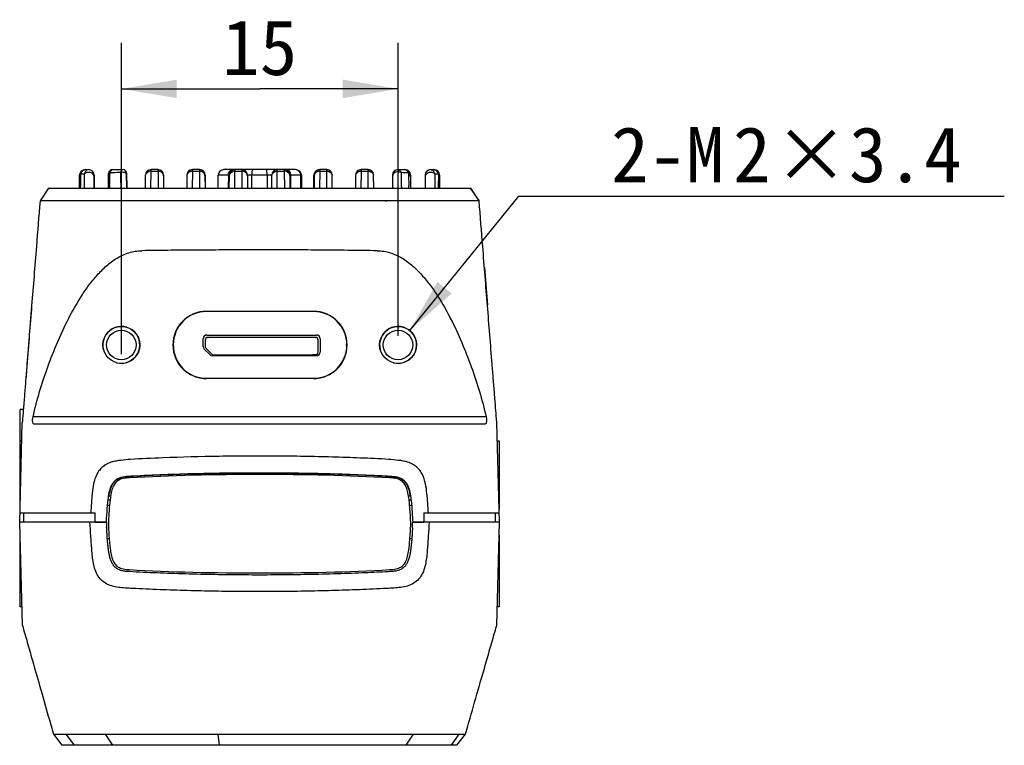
# Model space of a CAD drawing. Header units: millimetres. Extents: x 44 to 346, y 18 to 283.
# Tile 1 of 21: x 44 to 98, y 173 to 213. Entities that reach past the tile are written whole.
import ezdxf
from ezdxf.enums import TextEntityAlignment as Align

# ---------------------------------------------------------------- set-up
doc = ezdxf.new("R2010")
doc.units = ezdxf.units.MM
doc.header["$LTSCALE"] = 23.1
doc.layers.get('0').update_dxf_attribs({"linetype": 'CONTINUOUS'})
for name, color, linetype in [('00_COMPONENTS', 7, 'CONTINUOUS'), ('51__DRAFT_DIMS', 7, 'CONTINUOUS'), ('D-01-35-26-0DXF_CONTINUOUS_LINE', 7, 'CONTINUOUS')]:
    doc.layers.add(name, color=color, linetype=linetype)
doc.styles.get("Standard").update_dxf_attribs({"font": 'simfang.ttf'})
doc.dimstyles.new('DIMSTYLE_4', dxfattribs={"dimtxt": 3, "dimasz": 3, "dimexe": 2.5, "dimexo": 0.5, "dimtad": 1, "dimdsep": 46, "dimtxsty": 'STANDARD', "dimblk": '_FILLED', "dimblk1": '_FILLED', "dimblk2": '_FILLED', "dimcen": 0.09, "dimclrt": 3, "dimazin": 2, "dimtp": 0.1, "dimtm": 0.1, "dimtfac": 1, "dimtofl": 0, "dimtmove": 0, "dimatfit": 1, "dimldrblk": '_FILLED', "dimfxl": 1, "dimtolj": 1, "dimarcsym": 0})
doc.dimstyles.new('DIMSTYLE_5', dxfattribs={"dimtxt": 3, "dimasz": 3, "dimexe": 2.5, "dimexo": 0.5, "dimgap": 0.75, "dimtad": 1, "dimdsep": 46, "dimtxsty": 'STANDARD', "dimblk": '_FILLED', "dimblk1": '_FILLED', "dimblk2": '_FILLED', "dimcen": 0.09, "dimclrt": 3, "dimazin": 2, "dimtp": 0.2, "dimtm": 0.2, "dimtfac": 1, "dimtofl": 0, "dimtmove": 0, "dimatfit": 3, "dimldrblk": '_FILLED', "dimfxl": 1, "dimtolj": 1, "dimarcsym": 0})

# ---------------------------------------------------------------- blocks, each defined once
blk = doc.blocks.new('_FILLED')
at = {"color": 0, "linetype": 'ByBlock'}
blk.add_solid([(0, 0), (-1, 0.167), (-1, -0.167)], dxfattribs=at)
blk = doc.blocks.new('*D8')
at = {"layer": '51__DRAFT_DIMS', "color": 4}
for p, q in [((49.72, 194.688), (49.72, 211.568)), ((64.72, 195.688), (64.72, 211.568)), ((49.72, 209.068), (57.22, 209.068)), ((64.72, 209.068), (57.22, 209.068))]:
    blk.add_line(p, q, dxfattribs=at)
at = {"layer": '51__DRAFT_DIMS', "color": 4, "xscale": 3, "yscale": 3, "zscale": 3, "rotation": 180}
blk.add_blockref('_FILLED', (49.72, 209.068), dxfattribs=at)
at = {"layer": '51__DRAFT_DIMS', "color": 4, "xscale": 3, "yscale": 3, "zscale": 3}
blk.add_blockref('_FILLED', (64.72, 209.068), dxfattribs=at)
at = {"layer": '51__DRAFT_DIMS', "color": 3}
blk.add_text('15', height=3, dxfattribs=at).set_placement((57.22, 209.818), align=Align.CENTER)
blk = doc.blocks.new('*D9')
at = {"layer": '51__DRAFT_DIMS', "color": 4}
for p, q in [((65.35, 195.964), (71.267, 203.258)), ((71.267, 203.258), (74.767, 203.258)), ((74.767, 203.258), (97.584, 203.258))]:
    blk.add_line(p, q, dxfattribs=at)
at = {"layer": '51__DRAFT_DIMS', "color": 4, "xscale": 3, "yscale": 3, "zscale": 3, "rotation": 230.9479370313}
blk.add_blockref('_FILLED', (65.35, 195.964), dxfattribs=at)
at = {"layer": '51__DRAFT_DIMS', "color": 3}
for s, p in [('2-M', (76.267, 204.008)), ('2', (82.877, 204.008)), ('×3.4', (85.08, 204.008))]:
    blk.add_text(s, height=3, dxfattribs=at).set_placement(p)

msp = doc.modelspace()

# ---------------------------------------------------------------- linework, layer by layer
for centre in [(49.72, 195.188), (64.72, 195.188)]:
    msp.add_circle(centre, 1)
at = {"layer": '00_COMPONENTS', "color": 0}
for p, q in [((47.521, 204.404), (47.522, 204.445)), ((47.703, 204.448), (47.522, 204.445)), ((47.759, 204.691), (47.938, 204.691)), ((49.024, 203.692), (49.031, 204.493)), ((49.106, 204.476), (49.107, 204.518)), ((49.231, 204.692), (49.806, 204.692)), ((50.013, 203.692), (50.006, 204.493)), ((50.013, 203.692), (50.006, 204.493)), ((50.006, 204.493), (50.006, 204.493)), ((50.007, 204.493), (50.014, 203.692)), ((51.322, 203.692), (51.33, 204.604)), ((51.33, 204.604), (51.331, 204.692)), ((51.33, 204.604), (51.707, 204.604)), ((51.706, 204.692), (51.331, 204.692)), ((51.706, 204.692), (51.707, 204.604)), ((51.707, 204.604), (51.714, 203.692)), ((53.575, 204.604), (53.567, 203.692)), ((53.575, 204.692), (53.575, 204.604)), ((53.951, 204.692), (53.575, 204.692)), ((53.575, 204.604), (53.951, 204.604)), ((53.951, 204.692), (53.951, 204.604)), ((53.951, 204.604), (53.959, 203.692)), ((58.551, 204.692), (55.275, 204.692)), ((55.867, 203.692), (55.875, 204.604)), ((55.875, 204.604), (55.875, 204.692)), ((55.875, 204.604), (56.251, 204.604)), ((56.251, 204.692), (56.251, 204.604)), ((56.251, 204.604), (56.259, 203.692)), ((58.167, 203.692), (58.175, 204.604)), ((58.175, 204.604), (58.175, 204.692)), ((58.175, 204.604), (58.551, 204.604)), ((58.551, 204.692), (58.551, 204.604)), ((58.551, 204.604), (58.559, 203.692)), ((59.15, 204.692), (58.552, 204.692)), ((60.475, 204.604), (60.467, 203.692)), ((60.475, 204.692), (60.475, 204.604)), ((60.851, 204.692), (60.475, 204.692)), ((60.475, 204.604), (60.851, 204.604)), ((60.851, 204.604), (60.851, 204.692)), ((60.859, 203.692), (60.851, 204.604)), ((62.719, 204.604), (62.711, 203.692)), ((62.719, 204.692), (62.719, 204.604)), ((63.095, 204.692), (62.719, 204.692)), ((62.719, 204.604), (63.095, 204.604)), ((63.095, 204.604), (63.095, 204.692)), ((63.103, 203.692), (63.095, 204.604)), ((64.717, 204.692), (65.093, 204.692)), ((66.487, 204.691), (66.668, 204.691)), ((66.875, 204.446), (66.721, 204.448)), ((66.905, 204.445), (66.875, 204.446)), ((47.453, 203.692), (47.459, 204.394)), ((47.459, 204.394), (47.459, 204.394)), ((47.515, 204.068), (47.521, 204.404)), ((48.244, 203.692), (48.238, 204.394)), ((48.238, 204.394), (48.244, 203.692)), ((48.238, 204.394), (48.238, 204.394)), ((51.025, 203.692), (51.031, 204.394)), ((52.006, 204.394), (52.012, 203.692)), ((53.275, 204.394), (53.269, 203.692)), ((54.251, 204.394), (54.257, 203.692)), ((54.263, 204.392), (54.263, 203.692)), ((54.969, 203.692), (54.975, 204.394)), ((55.575, 204.394), (54.975, 204.394)), ((55.523, 204.394), (55.518, 203.692)), ((55.569, 203.692), (55.575, 204.394)), ((56.551, 204.394), (56.557, 203.692)), ((57.875, 204.394), (56.551, 204.394)), ((56.801, 203.692), (56.802, 204.394)), ((57.624, 204.394), (57.625, 203.692)), ((57.869, 203.692), (57.875, 204.394)), ((58.851, 204.394), (58.857, 203.692)), ((59.478, 204.394), (58.851, 204.394)), ((58.907, 203.692), (58.903, 204.394)), ((59.457, 203.692), (59.45, 204.394)), ((59.478, 204.394), (59.484, 203.692)), ((60.163, 203.692), (60.163, 204.392)), ((60.175, 204.394), (60.169, 203.692)), ((61.157, 203.692), (61.151, 204.394)), ((62.419, 204.394), (62.413, 203.692)), ((63.401, 203.692), (63.395, 204.394)), ((64.417, 204.394), (64.411, 203.692)), ((65.393, 204.394), (65.399, 203.692)), ((66.187, 204.394), (66.181, 203.692)), ((66.909, 204.226), (66.911, 204.083)), ((66.968, 204.394), (66.969, 204.295)), ((66.969, 204.295), (66.974, 203.692)), ((45.764, 203.692), (68.661, 203.692)), ((47.51, 203.692), (47.511, 203.761)), ((63.704, 202.992), (63.449, 202.992)), ((63.745, 202.992), (63.704, 202.992)), ((64.045, 202.992), (63.745, 202.992)), ((64.108, 202.992), (64.045, 202.992)), ((64.107, 202.989), (64.046, 202.988)), ((65.965, 202.992), (65.741, 202.992))]:
    msp.add_line(p, q, dxfattribs=at)
at = {"layer": '00_COMPONENTS', "color": 7}
for p, q in [((45.766, 203.692), (45.311, 202.992)), ((69.115, 202.992), (68.659, 203.692)), ((69.114, 202.991), (68.659, 203.692)), ((45.311, 202.992), (45.311, 202.992)), ((69.115, 202.991), (69.09, 203.026)), ((69.115, 202.992), (69.115, 202.992)), ((69.403, 199.383), (69.565, 197.35)), ((44.909, 197.959), (44.784, 196.402)), ((54.338, 197.011), (60.138, 197.011)), ((60.138, 196.995), (54.338, 196.995)), ((44.725, 195.661), (44.537, 193.312)), ((52.533, 195.176), (52.552, 195.176)), ((61.889, 195.191), (61.942, 195.191)), ((54.338, 193.38), (60.138, 193.38)), ((60.138, 193.365), (54.338, 193.365)), ((44.228, 186.289), (44.228, 191.697)), ((44.408, 191.697), (44.228, 191.697)), ((44.428, 191.948), (44.419, 191.838)), ((44.368, 191.19), (44.357, 191.047)), ((44.368, 191.19), (44.357, 191.05)), ((70.074, 190.985), (70.057, 191.191)), ((44.21, 185.588), (44.352, 190.99)), ((44.357, 191.05), (44.351, 190.985)), ((69.418, 190.888), (45.007, 190.888)), ((70.074, 190.989), (70.07, 191.027)), ((70.215, 185.588), (70.074, 190.99)), ((44.228, 189.995), (44.326, 189.995)), ((70.1, 189.995), (70.197, 189.995)), ((70.197, 189.995), (70.197, 186.294)), ((49.136, 186.988), (49.034, 186.988)), ((65.391, 186.988), (65.29, 186.988)), ((48.973, 186.497), (49.078, 186.497)), ((49.006, 186.797), (49.109, 186.797)), ((65.316, 186.797), (65.42, 186.797)), ((65.348, 186.497), (65.452, 186.497)), ((44.224, 186.088), (48.299, 186.088)), ((44.42, 186.088), (44.42, 185.588)), ((48.308, 185.588), (48.299, 186.088)), ((66.126, 186.088), (66.117, 185.588)), ((66.126, 186.088), (70.201, 186.088)), ((70.005, 185.588), (70.005, 186.088)), ((44.356, 179.989), (44.21, 185.587)), ((48.912, 185.587), (44.21, 185.587)), ((48.308, 185.588), (48.913, 185.588)), ((70.215, 185.587), (65.512, 185.587)), ((65.513, 185.588), (66.117, 185.588)), ((70.069, 179.988), (70.215, 185.587)), ((44.228, 180.999), (44.228, 184.866)), ((49.062, 184.687), (48.961, 184.687)), ((65.464, 184.687), (65.364, 184.687)), ((70.197, 184.886), (70.197, 180.999)), ((44.33, 180.999), (44.228, 180.999)), ((70.197, 180.999), (70.095, 180.999)), ((70.055, 179.942), (70.069, 179.989)), ((70.069, 179.989), (70.068, 179.989)), ((45.873, 174.675), (46.04, 174.086)), ((46.024, 174.145), (46.04, 174.087)), ((46.04, 174.086), (46.04, 174.088)), ((46.04, 174.088), (46.04, 174.088)), ((46.04, 174.087), (46.497, 173.487)), ((46.723, 174.086), (54.962, 174.086)), ((51.116, 174.086), (51.725, 174.086)), ((67.915, 173.487), (68.374, 174.086)), ((68.375, 174.087), (68.374, 174.086)), ((68.375, 174.087), (68.501, 174.526)), ((67.92, 173.487), (46.493, 173.487))]:
    msp.add_line(p, q, dxfattribs=at)
at = {"layer": '00_COMPONENTS', "color": 4}
for p, q in [((68.627, 203.692), (69.09, 203.026)), ((44.26, 187.504), (44.228, 187.504)), ((70.197, 187.504), (70.165, 187.504)), ((44.228, 183.49), (44.265, 183.49)), ((70.16, 183.49), (70.197, 183.49)), ((47.177, 173.487), (46.723, 174.087)), ((49.266, 173.487), (48.86, 174.087)), ((55.038, 173.487), (54.962, 174.087)), ((65.155, 173.487), (65.55, 174.086)), ((67.621, 173.487), (68.024, 174.086))]:
    msp.add_line(p, q, dxfattribs=at)
at = {"layer": '00_COMPONENTS'}
msp.add_line((69.493, 191.288), (44.932, 191.288), dxfattribs=at)
at = {"layer": '00_COMPONENTS', "color": 7}
for points in [[(44.357, 191.047), (44.352, 190.996), (44.352, 190.99)], [(48.86, 174.086), (49.067, 174.087), (49.284, 174.087), (49.512, 174.086)], [(51.725, 174.086), (52.356, 174.087), (52.676, 174.087)], [(52.676, 174.087), (53.323, 174.087), (53.648, 174.087)], [(53.975, 174.087), (54.303, 174.087), (54.632, 174.087), (54.962, 174.086)]]:
    msp.add_lwpolyline(points, dxfattribs=at)
for centre in [(49.72, 195.188), (64.72, 195.188)]:
    msp.add_circle(centre, 0.8, dxfattribs=at)
at = {"layer": '00_COMPONENTS', "color": 0}
for centre, radius, start, end in [((47.758, 204.391), 0.3, 169.5556, 179.5), ((47.759, 204.391), 0.3, 90, 179.5), ((48.122, 204.25), 0.631, 158.4066, 162.0065), ((47.938, 204.391), 0.3, 0.5, 90), ((47.939, 204.391), 0.3, 0.5, 15.4633), ((47.939, 204.391), 0.3, 0.5, 10.4444), ((49.231, 204.492), 0.2, 90.0003, 179.5), ((49.806, 204.492), 0.2, 0.5, 89.9973), ((49.807, 204.492), 0.2, 0.5, 30.4263), ((49.808, 204.492), 0.2, 0.5, 6.7557), ((51.331, 204.392), 0.3, 90, 179.5), ((51.33, 204.243), 0.36, 89.8977, 106.363), ((51.706, 204.392), 0.3, 0.5, 90), ((51.707, 204.243), 0.36, 73.637, 90.1023), ((53.575, 204.392), 0.3, 90, 179.5), ((53.574, 204.244), 0.36, 98.1607, 106.3612), ((53.574, 204.246), 0.358, 89.8769, 98.2059), ((53.951, 204.392), 0.3, 0.5, 90), ((53.952, 204.243), 0.36, 73.637, 90.1023), ((53.963, 204.392), 0.3, 0, 90), ((55.275, 204.392), 0.3, 90, 179.5), ((55.916, 204.392), 0.393, 173.9311, 179.6113), ((55.914, 204.392), 0.391, 168.2839, 173.9517), ((55.875, 204.392), 0.3, 90, 179.5), ((55.75, 204.52), 0.171, 90.0518, 99.9313), ((55.874, 204.243), 0.36, 89.8977, 106.363), ((56.251, 204.392), 0.3, 0.5, 90), ((56.252, 204.243), 0.36, 73.637, 90.1023), ((58.175, 204.392), 0.3, 90, 179.5), ((58.174, 204.243), 0.36, 89.8977, 106.363), ((58.551, 204.392), 0.3, 0.5, 90), ((58.552, 204.243), 0.36, 73.637, 90.1023), ((58.676, 204.52), 0.171, 80.0703, 89.9482), ((58.511, 204.392), 0.391, 6.0493, 11.718), ((58.509, 204.392), 0.393, 0.3888, 6.0699), ((59.15, 204.392), 0.3, 0.5, 90), ((59.178, 204.392), 0.3, 0.5, 90), ((60.463, 204.392), 0.3, 104.8628, 180), ((60.475, 204.392), 0.3, 90, 179.5), ((60.474, 204.244), 0.36, 98.1607, 106.3612), ((60.474, 204.246), 0.358, 89.8769, 98.2059), ((60.851, 204.392), 0.3, 0.5, 90), ((60.852, 204.246), 0.358, 81.7941, 90.1232), ((60.852, 204.244), 0.36, 73.6388, 81.8393), ((62.719, 204.392), 0.3, 90, 179.5), ((62.718, 204.244), 0.36, 98.1607, 106.3612), ((62.718, 204.246), 0.358, 89.8769, 98.2059), ((63.095, 204.392), 0.3, 0.5, 90), ((63.096, 204.246), 0.358, 81.7941, 90.1232), ((63.096, 204.244), 0.36, 73.6388, 81.8393), ((64.717, 204.392), 0.3, 90, 179.5), ((64.612, 186.6), 17.929, 87.8682, 89.0957), ((65.093, 204.392), 0.3, 0.5, 90), ((66.487, 204.391), 0.3, 90, 179.5), ((66.668, 204.391), 0.3, 0.5, 90), ((153.055, 205.755), 86.16, 180.87132, 181.01679), ((112.7, 202.936), 65.195, 179.00486, 179.18565), ((53.476, 204.357), 0.201, 169.4557, 179.433), ((60.376, 204.357), 0.201, 169.4557, 179.433), ((60.95, 204.357), 0.201, 0.567, 10.5443), ((62.62, 204.357), 0.201, 169.4557, 179.433), ((63.194, 204.357), 0.201, 0.567, 10.5443), ((-1.866, 202.875), 68.788, 0.83164, 1.00678), ((84.724, 203.341), 37.216, 179.1971, 179.3538), ((61.534, 203.498), 12.453, 178.3238, 179.1059), ((56.821, 203.5), 8.493, 1.2991, 2.1139), ((32.715, 203.379), 34.203, 0.5243, 0.8273), ((57.212, -2022.91), 2225.911, 89.839471, 90.160528), ((49.72, 195.188), 1, 255, 195), ((64.72, 195.188), 1, 255, 195)]:
    msp.add_arc(centre, radius, start, end, dxfattribs=at)
at = {"layer": '00_COMPONENTS', "color": 7}
for centre, radius, start, end in [((54.338, 195.188), 1.823, 90, 270), ((54.338, 195.187), 1.807, 90.0006, 269.9994), ((60.138, 195.188), 1.823, 270, 90), ((60.138, 195.187), 1.807, 270.0007, 89.9993), ((66.119, 186.085), 17.214, 181.6567, 182.5636), ((46.665, 186.142), 18.856, 357.3683, 358.3136)]:
    msp.add_arc(centre, radius, start, end, dxfattribs=at)
at = {"layer": '00_COMPONENTS', "color": 0}
for points, knots in [([(47.458, 204.295), (47.458, 204.322), (47.47, 204.378), (47.502, 204.425), (47.522, 204.445)], [0, 0, 0, 0, 0.488794, 1, 1, 1, 1]), ([(47.535, 204.482), (47.548, 204.515), (47.577, 204.572), (47.632, 204.64), (47.694, 204.682), (47.738, 204.691), (47.759, 204.691)], [0, 0, 0, 0, 0.326059, 0.590166, 0.807851, 1, 1, 1, 1]), ([(47.938, 204.691), (47.915, 204.691), (47.867, 204.68), (47.802, 204.632), (47.744, 204.552), (47.716, 204.486), (47.703, 204.448)], [0, 0, 0, 0, 0.187528, 0.402406, 0.667639, 1, 1, 1, 1]), ([(48.239, 204.297), (48.238, 204.322), (48.228, 204.375), (48.169, 204.47), (48.036, 204.546), (47.854, 204.549), (47.743, 204.49), (47.703, 204.448)], [0, 0, 0, 0, 0.112397, 0.229513, 0.480371, 0.746522, 1, 1, 1, 1]), ([(47.703, 204.448), (47.704, 204.386), (47.706, 204.134), (47.707, 203.882), (47.707, 203.692)], [0, 0, 0, 0, 0.248966, 1, 1, 1, 1]), ([(49.031, 204.389), (49.031, 204.414), (49.046, 204.466), (49.085, 204.503), (49.107, 204.518)], [0, 0, 0, 0, 0.482112, 1, 1, 1, 1]), ([(49.107, 204.518), (49.109, 204.524), (49.116, 204.546), (49.123, 204.568), (49.13, 204.584)], [0, 0, 0, 0, 0.269849, 1, 1, 1, 1]), ([(49.688, 204.531), (49.543, 204.53), (49.349, 204.526), (49.156, 204.52), (49.107, 204.518)], [0, 0, 0, 0, 0.749287, 1, 1, 1, 1]), ([(49.13, 204.584), (49.137, 204.601), (49.151, 204.629), (49.18, 204.671), (49.212, 204.692), (49.231, 204.692)], [0, 0, 0, 0, 0.345988, 0.618586, 1, 1, 1, 1]), ([(49.688, 204.531), (49.695, 204.555), (49.71, 204.598), (49.742, 204.658), (49.781, 204.692), (49.806, 204.692)], [0, 0, 0, 0, 0.365271, 0.643696, 1, 1, 1, 1]), ([(49.688, 204.531), (49.718, 204.55), (49.79, 204.572), (49.897, 204.555), (49.983, 204.494), (50.006, 204.428), (50.007, 204.397)], [0, 0, 0, 0, 0.260946, 0.525038, 0.772424, 1, 1, 1, 1]), ([(49.701, 203.692), (49.703, 203.835), (49.699, 204.114), (49.692, 204.394), (49.688, 204.531)], [0, 0, 0, 0, 0.509736, 1, 1, 1, 1]), ([(51.03, 204.359), (51.03, 204.37), (51.034, 204.413), (51.052, 204.455), (51.071, 204.482)], [0, 0, 0, 0, 0.245181, 1, 1, 1, 1]), ([(51.101, 204.517), (51.11, 204.525), (51.147, 204.557), (51.193, 204.579), (51.228, 204.589)], [0, 0, 0, 0, 0.242046, 1, 1, 1, 1]), ([(51.936, 204.517), (51.927, 204.525), (51.89, 204.557), (51.844, 204.579), (51.809, 204.589)], [0, 0, 0, 0, 0.242046, 1, 1, 1, 1]), ([(52.006, 204.359), (52.006, 204.37), (52.002, 204.413), (51.985, 204.455), (51.966, 204.482)], [0, 0, 0, 0, 0.245181, 1, 1, 1, 1]), ([(53.346, 204.517), (53.337, 204.508), (53.305, 204.473), (53.285, 204.428), (53.278, 204.394)], [0, 0, 0, 0, 0.259994, 1, 1, 1, 1]), ([(53.473, 204.589), (53.46, 204.585), (53.414, 204.569), (53.372, 204.542), (53.346, 204.517)], [0, 0, 0, 0, 0.259409, 1, 1, 1, 1]), ([(54.18, 204.517), (54.171, 204.525), (54.134, 204.557), (54.089, 204.579), (54.053, 204.589)], [0, 0, 0, 0, 0.242046, 1, 1, 1, 1]), ([(54.251, 204.359), (54.251, 204.37), (54.247, 204.413), (54.229, 204.455), (54.21, 204.482)], [0, 0, 0, 0, 0.245181, 1, 1, 1, 1]), ([(55.531, 204.471), (55.534, 204.487), (55.55, 204.545), (55.581, 204.599), (55.612, 204.63)], [0, 0, 0, 0, 0.264742, 1, 1, 1, 1]), ([(55.575, 204.359), (55.575, 204.37), (55.579, 204.413), (55.597, 204.455), (55.616, 204.482)], [0, 0, 0, 0, 0.245181, 1, 1, 1, 1]), ([(55.612, 204.63), (55.62, 204.638), (55.651, 204.665), (55.69, 204.684), (55.72, 204.689)], [0, 0, 0, 0, 0.263536, 1, 1, 1, 1]), ([(55.646, 204.517), (55.654, 204.525), (55.692, 204.557), (55.737, 204.579), (55.773, 204.589)], [0, 0, 0, 0, 0.242046, 1, 1, 1, 1]), ([(56.48, 204.517), (56.471, 204.525), (56.434, 204.557), (56.389, 204.579), (56.353, 204.589)], [0, 0, 0, 0, 0.242046, 1, 1, 1, 1]), ([(56.551, 204.359), (56.551, 204.37), (56.547, 204.413), (56.529, 204.455), (56.51, 204.482)], [0, 0, 0, 0, 0.245181, 1, 1, 1, 1]), ([(56.802, 204.394), (56.802, 204.432), (56.804, 204.503), (56.815, 204.595), (56.829, 204.655), (56.843, 204.685), (56.853, 204.692), (56.857, 204.692)], [0, 0, 0, 0, 0.368116, 0.681694, 0.89717, 0.960951, 1, 1, 1, 1]), ([(57.624, 204.394), (57.624, 204.432), (57.621, 204.503), (57.611, 204.595), (57.597, 204.655), (57.582, 204.685), (57.573, 204.692), (57.569, 204.692)], [0, 0, 0, 0, 0.368099, 0.681665, 0.897142, 0.960932, 1, 1, 1, 1]), ([(57.875, 204.359), (57.875, 204.37), (57.879, 204.413), (57.897, 204.455), (57.916, 204.482)], [0, 0, 0, 0, 0.245181, 1, 1, 1, 1]), ([(57.946, 204.517), (57.954, 204.525), (57.992, 204.557), (58.037, 204.579), (58.073, 204.589)], [0, 0, 0, 0, 0.242046, 1, 1, 1, 1]), ([(58.78, 204.517), (58.771, 204.525), (58.734, 204.557), (58.689, 204.579), (58.653, 204.589)], [0, 0, 0, 0, 0.242046, 1, 1, 1, 1]), ([(58.813, 204.63), (58.806, 204.638), (58.775, 204.665), (58.735, 204.684), (58.705, 204.689)], [0, 0, 0, 0, 0.263527, 1, 1, 1, 1]), ([(58.851, 204.359), (58.851, 204.37), (58.847, 204.413), (58.829, 204.455), (58.81, 204.482)], [0, 0, 0, 0, 0.245181, 1, 1, 1, 1]), ([(58.894, 204.471), (58.891, 204.487), (58.875, 204.545), (58.844, 204.599), (58.813, 204.63)], [0, 0, 0, 0, 0.264735, 1, 1, 1, 1]), ([(60.246, 204.517), (60.237, 204.508), (60.205, 204.473), (60.185, 204.428), (60.178, 204.394)], [0, 0, 0, 0, 0.259994, 1, 1, 1, 1]), ([(60.373, 204.589), (60.36, 204.585), (60.314, 204.569), (60.272, 204.542), (60.246, 204.517)], [0, 0, 0, 0, 0.259409, 1, 1, 1, 1]), ([(60.953, 204.589), (60.965, 204.585), (61.011, 204.569), (61.054, 204.542), (61.08, 204.517)], [0, 0, 0, 0, 0.259409, 1, 1, 1, 1]), ([(61.08, 204.517), (61.089, 204.508), (61.12, 204.473), (61.141, 204.428), (61.148, 204.394)], [0, 0, 0, 0, 0.259994, 1, 1, 1, 1]), ([(62.49, 204.517), (62.481, 204.508), (62.449, 204.473), (62.429, 204.428), (62.422, 204.394)], [0, 0, 0, 0, 0.259994, 1, 1, 1, 1]), ([(62.617, 204.589), (62.605, 204.585), (62.558, 204.569), (62.516, 204.542), (62.49, 204.517)], [0, 0, 0, 0, 0.259409, 1, 1, 1, 1]), ([(63.197, 204.589), (63.209, 204.585), (63.255, 204.569), (63.298, 204.542), (63.324, 204.517)], [0, 0, 0, 0, 0.259409, 1, 1, 1, 1]), ([(63.324, 204.517), (63.333, 204.508), (63.364, 204.473), (63.385, 204.428), (63.392, 204.394)], [0, 0, 0, 0, 0.259994, 1, 1, 1, 1]), ([(64.896, 204.526), (64.851, 204.555), (64.743, 204.589), (64.582, 204.565), (64.453, 204.473), (64.417, 204.374), (64.416, 204.327)], [0, 0, 0, 0, 0.261155, 0.525229, 0.77253, 1, 1, 1, 1]), ([(64.717, 204.692), (64.734, 204.692), (64.77, 204.683), (64.819, 204.649), (64.863, 204.596), (64.887, 204.551), (64.897, 204.526)], [0, 0, 0, 0, 0.19637, 0.418104, 0.683177, 1, 1, 1, 1]), ([(64.896, 204.526), (64.894, 204.458), (64.888, 204.18), (64.891, 203.902), (64.899, 203.692)], [0, 0, 0, 0, 0.245807, 1, 1, 1, 1]), ([(65.093, 204.692), (65.111, 204.692), (65.148, 204.683), (65.198, 204.647), (65.244, 204.591), (65.268, 204.545), (65.279, 204.518)], [0, 0, 0, 0, 0.194473, 0.415392, 0.681153, 1, 1, 1, 1]), ([(65.394, 204.325), (65.393, 204.362), (65.37, 204.441), (65.312, 204.497), (65.278, 204.518)], [0, 0, 0, 0, 0.482407, 1, 1, 1, 1]), ([(66.721, 204.448), (66.681, 204.49), (66.57, 204.549), (66.388, 204.546), (66.255, 204.47), (66.197, 204.375), (66.186, 204.322), (66.186, 204.297)], [0, 0, 0, 0, 0.253482, 0.51963, 0.770484, 0.8876, 1, 1, 1, 1]), ([(66.487, 204.691), (66.509, 204.691), (66.558, 204.68), (66.623, 204.632), (66.681, 204.552), (66.709, 204.486), (66.721, 204.448)], [0, 0, 0, 0, 0.187497, 0.402365, 0.667611, 1, 1, 1, 1]), ([(66.668, 204.691), (66.69, 204.691), (66.739, 204.68), (66.805, 204.631), (66.864, 204.551), (66.893, 204.483), (66.905, 204.445)], [0, 0, 0, 0, 0.186231, 0.400614, 0.666279, 1, 1, 1, 1]), ([(66.721, 204.448), (66.72, 204.386), (66.719, 204.134), (66.718, 203.882), (66.717, 203.692)], [0, 0, 0, 0, 0.248938, 1, 1, 1, 1]), ([(66.969, 204.295), (66.968, 204.322), (66.957, 204.378), (66.925, 204.424), (66.905, 204.445)], [0, 0, 0, 0, 0.488769, 1, 1, 1, 1]), ([(48.403, 202.992), (48.268, 202.99), (48.013, 202.995), (47.646, 202.99), (47.309, 202.992), (47.091, 202.991), (46.986, 202.992)], [0, 0, 0, 0, 0.28542, 0.540189, 0.776165, 1, 1, 1, 1]), ([(50.976, 202.992), (50.725, 202.992), (50.237, 202.992), (49.64, 202.993), (49.198, 202.993), (48.829, 202.991), (48.567, 202.994), (48.403, 202.992)], [0, 0, 0, 0, 0.292436, 0.569719, 0.694966, 0.808322, 1, 1, 1, 1]), ([(65.741, 202.992), (65.627, 202.992), (65.083, 202.993), (64.538, 202.992), (64.108, 202.992)], [0, 0, 0, 0, 0.20923, 1, 1, 1, 1]), ([(68.545, 202.992), (68.37, 202.991), (68.097, 202.991), (67.722, 202.994), (67.415, 202.994), (67.09, 202.991), (66.745, 202.992), (66.368, 202.993), (66.106, 202.992), (65.965, 202.992)], [0, 0, 0, 0, 0.203554, 0.316821, 0.43621, 0.561544, 0.694285, 0.836974, 1, 1, 1, 1])]:
    msp.add_open_spline(points, degree=3, knots=knots, dxfattribs=at)
for points in [[(49.096, 204.162), (49.1, 204.266), (49.104, 204.371), (49.106, 204.476)], [(51.071, 204.482), (51.08, 204.494), (51.09, 204.506), (51.101, 204.517)], [(51.966, 204.482), (51.957, 204.494), (51.947, 204.506), (51.936, 204.517)], [(54.21, 204.482), (54.201, 204.494), (54.191, 204.506), (54.18, 204.517)], [(55.616, 204.482), (55.625, 204.494), (55.635, 204.506), (55.646, 204.517)], [(56.51, 204.482), (56.501, 204.494), (56.491, 204.506), (56.48, 204.517)], [(57.916, 204.482), (57.925, 204.494), (57.935, 204.506), (57.946, 204.517)], [(58.81, 204.482), (58.801, 204.494), (58.791, 204.506), (58.78, 204.517)], [(65.278, 204.518), (65.281, 204.393), (65.287, 204.269), (65.293, 204.144)], [(49.086, 203.862), (49.089, 203.962), (49.093, 204.062), (49.096, 204.162)], [(65.293, 204.144), (65.298, 204.034), (65.304, 203.923), (65.308, 203.813)]]:
    msp.add_open_spline(points, degree=3, dxfattribs=at)
at = {"layer": '00_COMPONENTS', "color": 7}
for points, knots in [([(45.311, 202.992), (45.245, 202.167), (45.094, 200.28), (44.901, 197.862), (44.731, 195.74), (44.626, 194.416), (44.541, 193.357), (44.478, 192.566), (44.419, 191.843), (44.384, 191.385), (44.368, 191.19)], [0, 0, 0, 0, 0.209862, 0.479612, 0.61452, 0.749235, 0.816364, 0.883493, 0.950442, 1, 1, 1, 1]), ([(46.986, 202.992), (46.885, 202.994), (46.69, 202.995), (46.405, 202.992), (46.138, 202.99), (45.928, 202.991), (45.77, 202.992), (45.661, 202.992), (45.562, 202.993), (45.477, 202.993), (45.416, 202.994), (45.376, 202.994), (45.354, 202.994), (45.336, 202.994), (45.323, 202.994), (45.316, 202.993), (45.311, 202.993), (45.311, 202.992)], [0, 0, 0, 0, 0.179536, 0.350156, 0.509779, 0.657611, 0.727055, 0.792704, 0.852449, 0.904056, 0.945328, 0.961648, 0.975074, 0.985608, 0.993257, 0.998033, 1, 1, 1, 1]), ([(69.115, 202.992), (69.114, 202.993), (69.11, 202.993), (69.103, 202.994), (69.09, 202.994), (69.072, 202.993), (69.05, 202.993), (69.01, 202.993), (68.949, 202.992), (68.864, 202.992), (68.766, 202.992), (68.658, 202.992), (68.583, 202.992), (68.545, 202.992)], [0, 0, 0, 0, 0.005792, 0.019421, 0.041375, 0.071941, 0.111383, 0.159846, 0.281689, 0.432081, 0.605445, 0.796475, 1, 1, 1, 1]), ([(70.057, 191.191), (70.041, 191.386), (70.006, 191.844), (69.947, 192.566), (69.884, 193.357), (69.8, 194.415), (69.694, 195.74), (69.524, 197.862), (69.331, 200.28), (69.18, 202.166), (69.114, 202.992)], [0, 0, 0, 0, 0.049443, 0.116404, 0.183544, 0.250685, 0.385422, 0.520353, 0.790149, 1, 1, 1, 1]), ([(44.932, 191.288), (45.032, 191.75), (45.277, 192.664), (45.726, 194.009), (46.241, 195.331), (46.837, 196.619), (47.42, 197.649), (47.957, 198.428), (48.403, 198.98), (48.903, 199.485), (49.471, 199.915), (50.12, 200.218), (50.594, 200.293), (50.831, 200.296)], [0, 0, 0, 0, 0.124985, 0.249981, 0.374976, 0.499966, 0.624946, 0.687462, 0.749981, 0.812501, 0.875023, 0.937531, 1, 1, 1, 1]), ([(63.594, 200.296), (62.531, 200.308), (60.935, 200.328), (58.808, 200.341), (57.213, 200.342), (55.617, 200.338), (53.49, 200.328), (51.894, 200.313), (50.831, 200.296)], [0, 0, 0, 0, 0.25, 0.374999, 0.499998, 0.624999, 0.750001, 1, 1, 1, 1]), ([(63.594, 200.296), (63.831, 200.293), (64.305, 200.219), (64.954, 199.915), (65.522, 199.485), (66.022, 198.98), (66.469, 198.428), (67.006, 197.649), (67.589, 196.619), (68.185, 195.331), (68.699, 194.009), (69.148, 192.664), (69.393, 191.75), (69.493, 191.288)], [0, 0, 0, 0, 0.062471, 0.124976, 0.187496, 0.250016, 0.312536, 0.375053, 0.500034, 0.625025, 0.75002, 0.875016, 1, 1, 1, 1]), ([(45.007, 190.888), (44.997, 190.888), (44.976, 190.893), (44.949, 190.917), (44.93, 190.954), (44.91, 191.027), (44.907, 191.141), (44.921, 191.237), (44.932, 191.288)], [0, 0, 0, 0, 0.067498, 0.142065, 0.234397, 0.349853, 0.647042, 1, 1, 1, 1]), ([(69.493, 191.288), (69.505, 191.237), (69.518, 191.141), (69.515, 191.027), (69.496, 190.954), (69.476, 190.917), (69.449, 190.893), (69.428, 190.888), (69.418, 190.888)], [0, 0, 0, 0, 0.35291, 0.650107, 0.765585, 0.857934, 0.932504, 1, 1, 1, 1]), ([(50.22, 188.981), (50.044, 188.97), (49.781, 188.945), (49.431, 188.899), (49.172, 188.839), (48.925, 188.739), (48.704, 188.59), (48.52, 188.396), (48.333, 188.095), (48.202, 187.668), (48.136, 187.143), (48.092, 186.616), (48.069, 186.264), (48.059, 186.088)], [0, 0, 0, 0, 0.124972, 0.187485, 0.25003, 0.312592, 0.375195, 0.437767, 0.500388, 0.625229, 0.750157, 0.875076, 1, 1, 1, 1]), ([(64.205, 188.984), (63.696, 189.018), (62.677, 189.061), (61.147, 189.113), (59.617, 189.15), (58.087, 189.168), (56.556, 189.169), (54.516, 189.147), (52.986, 189.106), (51.966, 189.067)], [0, 0, 0, 0, 0.124986, 0.249985, 0.374985, 0.499992, 0.625, 0.750006, 1, 1, 1, 1]), ([(66.366, 186.088), (66.356, 186.264), (66.333, 186.616), (66.289, 187.143), (66.223, 187.668), (66.092, 188.095), (65.905, 188.397), (65.721, 188.59), (65.5, 188.739), (65.253, 188.839), (64.994, 188.899), (64.644, 188.945), (64.381, 188.97), (64.205, 188.981)], [0, 0, 0, 0, 0.124924, 0.249843, 0.374771, 0.499614, 0.562234, 0.624806, 0.687409, 0.749969, 0.812515, 0.875028, 1, 1, 1, 1]), ([(48.913, 185.588), (48.923, 185.838), (48.945, 186.213), (48.99, 186.711), (49.04, 187.083), (49.107, 187.39), (49.206, 187.621), (49.31, 187.779), (49.45, 187.906), (49.671, 188.026), (49.86, 188.057), (49.984, 188.07)], [0, 0, 0, 0, 0.250139, 0.375237, 0.500513, 0.625243, 0.688108, 0.750368, 0.812617, 0.875207, 1, 1, 1, 1]), ([(50.165, 187.984), (50.046, 187.978), (49.826, 187.964), (49.584, 187.878), (49.408, 187.74), (49.275, 187.548), (49.179, 187.253), (49.111, 186.854), (49.057, 186.298), (49.028, 185.822), (49.017, 185.53), (49.016, 185.498)], [0, 0, 0, 0, 0.110007, 0.211522, 0.261025, 0.345999, 0.452089, 0.562833, 0.728896, 0.970683, 1, 1, 1, 1]), ([(49.938, 188.033), (49.813, 188.018), (49.623, 187.978), (49.407, 187.842), (49.276, 187.703), (49.181, 187.537), (49.091, 187.3), (49.055, 187.113), (49.034, 186.988)], [0, 0, 0, 0, 0.249418, 0.374562, 0.499615, 0.624741, 0.749875, 1, 1, 1, 1]), ([(50.375, 188.062), (50.302, 188.059), (50.156, 188.051), (50.011, 188.042), (49.938, 188.033)], [0, 0, 0, 0, 0.500018, 1, 1, 1, 1]), ([(50.314, 188.091), (51.457, 188.151), (53.744, 188.237), (57.178, 188.278), (60.611, 188.238), (62.899, 188.156), (64.042, 188.093)], [0, 0, 0, 0, 0.249986, 0.499992, 0.749985, 1, 1, 1, 1]), ([(64.035, 188.061), (62.898, 188.125), (60.622, 188.206), (57.205, 188.246), (53.789, 188.207), (51.512, 188.121), (50.375, 188.062)], [0, 0, 0, 0, 0.249997, 0.499999, 0.75, 1, 1, 1, 1]), ([(64.46, 188.035), (64.389, 188.042), (64.248, 188.049), (64.106, 188.057), (64.035, 188.061)], [0, 0, 0, 0, 0.500012, 1, 1, 1, 1]), ([(65.409, 185.497), (65.408, 185.529), (65.397, 185.82), (65.368, 186.297), (65.315, 186.85), (65.246, 187.253), (65.151, 187.547), (65.018, 187.74), (64.842, 187.878), (64.6, 187.964), (64.38, 187.978), (64.261, 187.984)], [0, 0, 0, 0, 0.02956, 0.269337, 0.43829, 0.548813, 0.654692, 0.739496, 0.7889, 0.890212, 1, 1, 1, 1]), ([(64.389, 188.072), (64.515, 188.064), (64.707, 188.039), (64.94, 187.931), (65.088, 187.808), (65.202, 187.653), (65.308, 187.421), (65.382, 187.109), (65.433, 186.731), (65.48, 186.224), (65.502, 185.843), (65.513, 185.588)], [0, 0, 0, 0, 0.124578, 0.187234, 0.249611, 0.311937, 0.374567, 0.499478, 0.624617, 0.749743, 1, 1, 1, 1]), ([(65.391, 186.988), (65.37, 187.115), (65.332, 187.305), (65.241, 187.547), (65.142, 187.714), (65.005, 187.853), (64.837, 187.953), (64.652, 188.012), (64.524, 188.029), (64.46, 188.035)], [0, 0, 0, 0, 0.249896, 0.374922, 0.49993, 0.624932, 0.749941, 0.874962, 1, 1, 1, 1]), ([(66.406, 185.587), (66.391, 185.339), (66.368, 184.966), (66.334, 184.47), (66.299, 183.974), (66.253, 183.478), (66.135, 182.993), (65.979, 182.649), (65.73, 182.363), (65.405, 182.169), (65.043, 182.067), (64.672, 182.022), (64.299, 181.998), (63.802, 181.974), (63.181, 181.944), (62.435, 181.912), (61.689, 181.887), (60.943, 181.864), (60.197, 181.847), (59.451, 181.833), (58.456, 181.821), (57.212, 181.815), (55.968, 181.821), (54.973, 181.834), (54.227, 181.847), (53.481, 181.865), (52.735, 181.887), (51.989, 181.912), (51.243, 181.944), (50.622, 181.975), (50.125, 181.997), (49.752, 182.02), (49.382, 182.069), (49.02, 182.169), (48.694, 182.363), (48.446, 182.65), (48.289, 182.993), (48.171, 183.478), (48.126, 183.975), (48.092, 184.471), (48.058, 184.967), (48.033, 185.339), (48.015, 185.587)], [0, 0, 0, 0, 0.031239, 0.046858, 0.062479, 0.093708, 0.109351, 0.124975, 0.140601, 0.156234, 0.171874, 0.187502, 0.203131, 0.218754, 0.250004, 0.281254, 0.312503, 0.343753, 0.375003, 0.406253, 0.437502, 0.500002, 0.562501, 0.593751, 0.625001, 0.656251, 0.6875, 0.71875, 0.75, 0.781249, 0.796875, 0.812501, 0.828129, 0.843773, 0.8594, 0.875023, 0.890651, 0.906291, 0.937521, 0.953142, 0.968761, 1, 1, 1, 1]), ([(49.954, 182.915), (49.888, 182.922), (49.757, 182.942), (49.567, 183.007), (49.402, 183.112), (49.271, 183.258), (49.177, 183.428), (49.112, 183.612), (49.068, 183.796), (49.036, 183.98), (49.008, 184.174), (48.985, 184.383), (48.967, 184.604), (48.95, 184.832), (48.935, 185.068), (48.926, 185.232), (48.922, 185.315)], [0, 0, 0, 0, 0.07123, 0.142852, 0.214473, 0.286095, 0.357717, 0.429338, 0.50096, 0.572582, 0.644203, 0.715825, 0.787447, 0.859068, 0.93069, 1, 1, 1, 1]), ([(49.016, 185.498), (49.021, 185.355), (49.035, 185.066), (49.062, 184.675), (49.089, 184.347), (49.126, 184.054), (49.179, 183.741), (49.274, 183.447), (49.407, 183.254), (49.584, 183.116), (49.825, 183.03), (50.046, 183.017), (50.164, 183.01)], [0, 0, 0, 0, 0.13121, 0.263131, 0.346719, 0.430307, 0.542403, 0.649788, 0.735797, 0.785903, 0.888654, 1, 1, 1, 1]), ([(64.261, 183.01), (64.379, 183.017), (64.6, 183.03), (64.842, 183.116), (65.018, 183.254), (65.151, 183.447), (65.246, 183.741), (65.314, 184.139), (65.371, 184.725), (65.399, 185.205), (65.409, 185.497)], [0, 0, 0, 0, 0.11041, 0.212297, 0.261982, 0.347269, 0.453751, 0.564905, 0.730679, 1, 1, 1, 1]), ([(65.5, 185.276), (65.497, 185.2), (65.489, 185.038), (65.473, 184.799), (65.455, 184.561), (65.434, 184.333), (65.409, 184.119), (65.38, 183.922), (65.344, 183.736), (65.295, 183.555), (65.224, 183.379), (65.124, 183.218), (64.986, 183.084), (64.822, 182.992), (64.64, 182.937), (64.516, 182.919), (64.454, 182.913)], [0, 0, 0, 0, 0.062154, 0.134274, 0.206394, 0.278514, 0.350634, 0.422753, 0.494873, 0.566993, 0.639113, 0.711233, 0.783353, 0.855473, 0.927593, 1, 1, 1, 1]), ([(64.038, 182.888), (63.623, 182.865), (62.7, 182.822), (61.228, 182.77), (59.637, 182.734), (58.023, 182.716), (56.401, 182.716), (54.787, 182.734), (53.197, 182.77), (51.644, 182.825), (50.648, 182.873), (50.159, 182.9)], [0, 0, 0, 0, 0.095492, 0.208556, 0.321619, 0.434683, 0.547746, 0.66081, 0.773873, 0.886936, 1, 1, 1, 1]), ([(64.454, 182.913), (64.392, 182.907), (64.253, 182.899), (64.114, 182.892), (64.038, 182.888)], [0, 0, 0, 0, 0.453357, 1, 1, 1, 1]), ([(44.356, 179.989), (44.401, 179.834), (44.488, 179.525), (44.666, 178.906), (44.976, 177.817), (45.393, 176.355), (45.722, 175.203), (45.873, 174.675)], [0, 0, 0, 0, 0.087281, 0.174564, 0.349581, 0.701738, 1, 1, 1, 1]), ([(68.499, 174.522), (68.665, 175.099), (69.009, 176.3), (69.444, 177.811), (69.756, 178.902), (69.931, 179.508), (70.015, 179.804), (70.055, 179.945)], [0, 0, 0, 0, 0.319034, 0.664349, 0.83634, 0.92221, 1, 1, 1, 1]), ([(46.04, 174.087), (46.047, 174.087), (46.078, 174.086), (46.154, 174.087), (46.29, 174.085), (46.487, 174.085), (46.639, 174.086), (46.723, 174.086)], [0, 0, 0, 0, 0.031986, 0.134312, 0.334624, 0.629602, 1, 1, 1, 1]), ([(54.962, 174.086), (55.429, 174.086), (56.363, 174.088), (57.764, 174.086), (59.166, 174.09), (60.333, 174.088), (61.265, 174.086), (61.959, 174.087), (62.643, 174.087), (63.501, 174.086), (64.468, 174.088), (65.212, 174.085), (65.55, 174.086)], [0, 0, 0, 0, 0.132352, 0.264711, 0.39707, 0.529351, 0.595408, 0.661162, 0.72609, 0.789187, 0.904334, 1, 1, 1, 1]), ([(65.55, 174.086), (65.821, 174.088), (66.209, 174.086), (66.702, 174.087), (67.255, 174.086), (67.692, 174.088), (68.024, 174.086)], [0, 0, 0, 0, 0.329118, 0.47015, 0.597975, 1, 1, 1, 1]), ([(68.024, 174.086), (68.058, 174.086), (68.119, 174.086), (68.202, 174.087), (68.266, 174.087), (68.314, 174.087), (68.343, 174.085), (68.364, 174.087), (68.369, 174.086), (68.375, 174.087), (68.375, 174.087)], [0, 0, 0, 0, 0.288843, 0.526271, 0.709309, 0.839755, 0.925278, 0.97404, 0.995566, 1, 1, 1, 1])]:
    msp.add_open_spline(points, degree=3, knots=knots, dxfattribs=at)
for points in [[(51.966, 189.067), (51.384, 189.044), (50.801, 189.023), (50.22, 188.984)], [(49.984, 188.07), (50.094, 188.08), (50.204, 188.085), (50.314, 188.091)], [(64.261, 187.984), (59.88, 188.228), (54.546, 188.228), (50.165, 187.984)], [(64.042, 188.093), (64.157, 188.086), (64.273, 188.081), (64.389, 188.072)], [(50.159, 182.9), (50.09, 182.904), (50.022, 182.908), (49.954, 182.915)], [(50.164, 183.01), (54.545, 182.766), (59.88, 182.766), (64.261, 183.01)]]:
    msp.add_open_spline(points, degree=3, dxfattribs=at)
at = {"layer": 'D-01-35-26-0DXF_CONTINUOUS_LINE', "color": 7, "linetype": 'Continuous', "lineweight": 30}
for p, q in [((54.154, 195.103), (54.154, 195.528)), ((54.265, 195.449), (54.265, 195.11)), ((54.353, 195.726), (60.303, 195.726)), ((60.23, 195.599), (54.411, 195.599)), ((54.415, 195.599), (54.426, 195.599)), ((60.23, 195.599), (60.24, 195.599)), ((60.39, 194.809), (60.39, 195.449)), ((60.501, 195.528), (60.501, 194.803)), ((54.513, 194.662), (54.213, 194.962)), ((54.308, 195.005), (54.601, 194.704)), ((60.303, 194.604), (54.653, 194.604)), ((54.708, 194.659), (54.745, 194.659)), ((54.745, 194.659), (60.083, 194.659)), ((60.24, 194.659), (60.083, 194.659))]:
    msp.add_line(p, q, dxfattribs=at)
for centre, radius, start, end in [((54.353, 195.528), 0.198, 90, 180), ((54.415, 195.449), 0.15, 90, 180), ((60.24, 195.449), 0.15, 0, 90), ((60.303, 195.528), 0.198, 0, 90), ((54.353, 195.103), 0.198, 180, 225), ((54.415, 195.11), 0.15, 180, 224.2559), ((54.653, 194.803), 0.198, 225, 270), ((54.708, 194.809), 0.15, 224.2559, 270), ((60.24, 194.809), 0.15, 270, 0), ((60.303, 194.803), 0.198, 270, 0)]:
    msp.add_arc(centre, radius, start, end, dxfattribs=at)

# ---------------------------------------------------------------- dimensions: what is measured, and where the dimension line sits
at = {"layer": '51__DRAFT_DIMS', "color": 4}
dim = msp.add_linear_dim(base=(64.72, 209.068), p1=(49.72, 194.188), p2=(64.72, 195.188), dimstyle='DIMSTYLE_5', dxfattribs=at)
dim.commit()
dim.dimension.update_dxf_attribs({"geometry": '*D8', "text_midpoint": (57.305, 209.068), "dimtype": 160})
dim = msp.add_diameter_dim_2p(p1=(65.35, 195.964), p2=(64.09, 194.411), text='2-M<>×3.4', dimstyle='DIMSTYLE_4', override={"dimtih": 1, "dimtoh": 1, "dimpost": '<>'}, dxfattribs=at)
dim.commit()
dim.dimension.update_dxf_attribs({"geometry": '*D9', "text_midpoint": (86.176, 205.508), "dimtype": 163})

doc.saveas('drawing.dxf')
